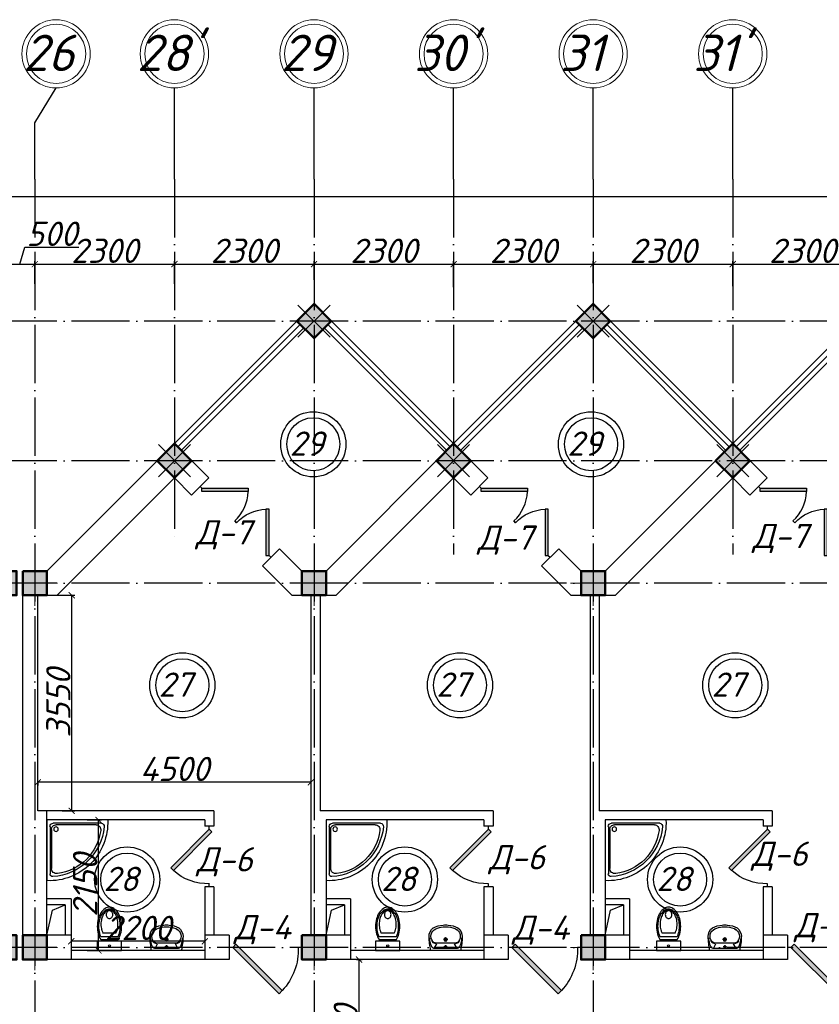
# Model space of a CAD drawing. Header units: millimetres. Extents: x 1112040 to 6903494, y -332921 to -150905.
# Tile 86 of 150: x 1654360 to 1667536, y -178343 to -162125. Entities that reach past the tile are written whole.
import ezdxf

# ---------------------------------------------------------------- set-up
doc = ezdxf.new("R2010")
doc.units = ezdxf.units.MM
doc.linetypes.add('ACAD_ISO04W100', pattern=[30, 24, -3, 0, -3])
for name, color, linetype in [('kolonn', 7, 'Continuous'), ('os', 253, 'Continuous'), ('razmer', 7, 'Continuous'), ('su', 7, 'Continuous')]:
    doc.layers.add(name, color=color, linetype=linetype)
doc.styles.get("Standard").update_dxf_attribs({"font": 'isocpeui.ttf'})
doc.dimstyles.new('ISO-25', dxfattribs={"dimtxt": 400, "dimasz": 100, "dimexe": 50, "dimexo": 50, "dimgap": 20, "dimtad": 1, "dimdec": 0, "dimtxsty": 'Standard', "dimblk": 'ARCHTICK', "dimcen": 20, "dimclrd": 1, "dimclre": 1, "dimadec": 0, "dimazin": 0, "dimtfac": 1, "dimtdec": 0, "dimtmove": 0, "dimatfit": 3, "dimldrblk": 'ARCHTICK', "dimfxl": 1, "dimarcsym": 0})

# ---------------------------------------------------------------- blocks, each defined once
blk = doc.blocks.new('ghsdd')
at = {"ltscale": 50}
h = blk.add_hatch(color=256, dxfattribs=at)
h.paths.add_polyline_path([(0, 200), (-200, 200), (-200, 0), (0, 0)])
h.paths.add_polyline_path([(200, 0), (200, 200), (0, 200), (0, 0)])
h.paths.add_polyline_path([(0, 0), (-200, 0), (-200, -200), (0, -200)])
h.paths.add_polyline_path([(0, 0), (0, -200), (200, -200), (200, 0)])
at = {"lineweight": 0}
for p, q in [((0, -374), (0, 374)), ((-374, 0), (374, 0))]:
    blk.add_line(p, q, dxfattribs=at)
at = {"lineweight": 50, "ltscale": 50}
blk.add_lwpolyline([(200, 200), (200, -200), (-200, -200), (-200, 200), (200, 200)], dxfattribs=at)
blk = doc.blocks.new('Podd_igl_as100x100')
for p, q in [((0, 1000), (0, 0)), ((-54, 897), (-54, 104)), ((-80, 808), (-80, 153)), ((0, 0), (-1000, 0)), ((-106, 50), (-891, 50)), ((-158, 74), (-799, 73))]:
    blk.add_line(p, q)
blk.add_circle((-152, 149), 37.8)
for centre, radius, start, end in [((-42, 42), 959, 87.5145, 182.4855), ((-22, 34), 914, 95.7508, 176.1666), ((-67, 71), 821, 97.4497, 172.9032), ((-160, 806), 80.2, 1.4931, 100.036), ((-109, 889), 55.4, 7.9715, 94.7418), ((-799, 157), 84.3, 169.7158, 269.999), ((-891, 93), 43.1, 176.352, 270.7469), ((-155, 149), 75.6, 267.8648, 3.2153), ((-107, 102), 52.6, 270.31, 1.996)]:
    blk.add_arc(centre, radius, start, end)
blk = doc.blocks.new('UM_8')
for p, q in [((244, 0), (-244, 0)), ((-182, -45), (-146, -110)), ((175, -30), (-175, -30)), ((142, -120), (-132, -120)), ((27, -61), (-27, -61)), ((0, -88), (0, -34)), ((0, -145), (0, -215)), ((182, -45), (146, -110)), ((35, -180), (-35, -180))]:
    blk.add_line(p, q)
for centre, radius in [((0, -180), 27), ((0, -61), 17), ((0, -180), 17)]:
    blk.add_circle(centre, radius)
for centre, radius, start, end in [((-244, 0), 0.5, 90, 167.3206), ((244, 0), 0.5, 12.6794, 90), ((894, -257), 1167, 167.3206, 178.6525), ((68, -206), 330, 154.5977, 180.3349), ((-104, -233), 138, 141.0504, 245.2718), ((-175, -90), 60, 90, 154.5977), ((-104, -233), 148, 141.0504, 147.7493), ((-139, -232), 123, 98.7111, 129.9424), ((-139, -232), 113, 86.1548, 129.9424), ((139, -232), 113, 50.0576, 93.8452), ((139, -232), 123, 50.0576, 81.2889), ((104, -233), 138, 294.7282, 38.9496), ((175, -90), 60, 25.4023, 90), ((104, -233), 148, 32.2507, 38.9496), ((-68, -206), 330, 359.6651, 25.4023), ((-894, -257), 1167, 1.3475, 12.6794), ((-104, -234), 169, 178.312, 234.1043), ((-273, -229), 0.5, 358.312, 358.6525), ((104, -234), 169, 305.8957, 1.688), ((273, -229), 0.5, 181.3475, 181.688), ((-27, -71), 347, 239.6448, 267.5368), ((-27, -71), 317, 244.8898, 267.5368), ((0, 80), 500, 265.1692, 274.8308), ((0, 80), 470, 265.1692, 274.8308), ((27, -71), 317, 272.4632, 300.3552), ((27, -71), 347, 272.4632, 300.3552)]:
    blk.add_arc(centre, radius, start, end)
blk = doc.blocks.new('UniTAZZ_3')
for p, q in [((-152, 200), (-152, -200)), ((0, 200), (-152, 200)), ((0, -200), (0, 200)), ((-293, -112), (-293, 112)), ((-230, -144), (-230, 144)), ((-178, -144), (-178, 144)), ((-152, -200), (0, -200))]:
    blk.add_line(p, q)
blk.add_circle((-76, 0), 17)
for centre, radius, start, end in [((-435, -148), 343, 104.7867, 122.5078), ((-433, -133), 308, 104.7867, 122.5078), ((-397, -291), 491, 90, 104.7867), ((-399, -261), 441, 90, 104.7867), ((-399, -261), 441, 75.2133, 90), ((-397, -291), 491, 75.2133, 90), ((-365, -133), 308, 63.9053, 75.2133), ((-359, -148), 343, 58.1489, 75.2133), ((-581, 0), 131, 146.9765, 180), ((-581, 0), 131, 180, 213.0235), ((-493, -57), 235, 122.5078, 146.9765), ((-564, 0), 117, 146.9765, 180), ((-575, 0), 87.7, 145.7058, 180), ((-575, 0), 87.7, 180, 214.2942), ((-485, -51), 211, 122.5078, 146.9765), ((-610, 0), 46, 153.6325, 180), ((-610, 0), 46, 180, 206.3675), ((-600, -5), 56.5, 129.8827, 153.6325), ((-507, -46), 170, 121.2723, 145.7058), ((-594, -12), 66, 109.092, 129.8827), ((-590, -23), 78.1, 90, 109.092), ((-462, -121), 257, 104.1209, 121.2723), ((-590, -23), 78.1, 70.908, 90), ((-586, -12), 66, 50.1173, 70.908), ((-580, -5), 56.5, 26.3675, 50.1173), ((-571, 0), 46, 0, 26.3675), ((-571, 0), 46, 333.6325, 0), ((-432, -238), 378, 90, 104.1209), ((-432, -238), 378, 75.8791, 90), ((-403, -121), 257, 64.7964, 75.8791), ((-493, 57), 235, 213.0235, 237.4922), ((-564, 0), 117, 180, 213.0235), ((-485, 51), 211, 213.0235, 237.4922), ((-600, 5), 56.5, 206.3675, 230.1173), ((-507, 47), 170, 214.2942, 238.7277), ((-594, 12), 66, 230.1173, 250.908), ((-435, 148), 343, 237.4922, 255.2133), ((-590, 24), 78.1, 250.908, 270), ((-433, 132), 308, 237.4922, 255.2133), ((-462, 121), 257, 238.7277, 255.8791), ((-590, 24), 78.1, 270, 289.092), ((-586, 12), 66, 289.092, 309.8827), ((-580, 5), 56.5, 309.8827, 333.6325), ((-432, 238), 378, 255.8791, 270), ((-432, 238), 378, 270, 284.1209), ((-403, 121), 257, 284.1209, 295.2036), ((-365, 132), 308, 284.7867, 296.0947), ((-359, 148), 343, 284.7867, 301.8511), ((-397, 291), 491, 255.2133, 270), ((-399, 261), 441, 255.2133, 270), ((-399, 261), 441, 270, 284.7867), ((-397, 291), 491, 270, 284.7867)]:
    blk.add_arc(centre, radius, start, end)
blk = doc.blocks.new('jfgjhsdf')
blk.add_hatch(color=1).paths.add_polyline_path([(-593, 731), (-637, 687), (0, 50), (44, 94)])
at = {"color": 1}
for p, q in [((0, 1000), (0, 950)), ((0, 50), (0, 0))]:
    blk.add_line(p, q, dxfattribs=at)
blk.add_lwpolyline([(0, 50), (-637, 687), (-593, 731), (44, 94), (0, 50)], dxfattribs=at)
blk.add_arc((-33, 130), 821, 87.662, 132.9147, dxfattribs=at)
blk = doc.blocks.new('_ArchTick')
at = {"color": 0, "linetype": 'ByBlock', "const_width": 0.15}
blk.add_lwpolyline([(-0.5, -0.5), (0.5, 0.5)], dxfattribs=at)
blk = doc.blocks.new('*D3382')
at = {"color": 1, "lineweight": -2, "transparency": 16777216}
for p, q in [((1659908, -177606), (1660003, -177606)), ((1659953, -180206), (1659953, -177606)), ((1659908, -180206), (1660003, -180206))]:
    blk.add_line(p, q, dxfattribs=at)
at = {"color": 1, "lineweight": -2, "transparency": 16777216, "xscale": 100, "yscale": 100, "zscale": 100}
for p, rotation in [((1659953, -177606), 90), ((1659953, -180206), 270)]:
    blk.add_blockref('_ArchTick', p, dxfattribs=dict(at, rotation=rotation))
at = {"color": 0, "transparency": 16777216, "insert": (1659733, -178906), "char_height": 400, "attachment_point": 5, "rotation": 90}
blk.add_mtext('2600', dxfattribs=at)
blk = doc.blocks.new('*D3383')
at = {"color": 1, "lineweight": -2, "transparency": 16777216}
for p, q in [((1654868, -171606), (1655267, -171606)), ((1655217, -175156), (1655217, -171606)), ((1655059, -175156), (1655267, -175156))]:
    blk.add_line(p, q, dxfattribs=at)
at = {"color": 1, "lineweight": -2, "transparency": 16777216, "xscale": 100, "yscale": 100, "zscale": 100}
for p, rotation in [((1655217, -171606), 90), ((1655217, -175156), 270)]:
    blk.add_blockref('_ArchTick', p, dxfattribs=dict(at, rotation=rotation))
at = {"color": 0, "transparency": 16777216, "insert": (1654997, -173381), "char_height": 400, "attachment_point": 5, "rotation": 90}
blk.add_mtext('3550', dxfattribs=at)
blk = doc.blocks.new('*D3384')
at = {"color": 1, "lineweight": -2, "transparency": 16777216}
for p, q in [((1659160, -174686), (1654660, -174686)), ((1654660, -174687), (1654660, -174736)), ((1659160, -174687), (1659160, -174736))]:
    blk.add_line(p, q, dxfattribs=at)
at = {"color": 1, "lineweight": -2, "transparency": 16777216, "xscale": 100, "yscale": 100, "zscale": 100, "rotation": 180}
blk.add_blockref('_ArchTick', (1654660, -174686), dxfattribs=at)
at = {"color": 1, "lineweight": -2, "transparency": 16777216, "xscale": 100, "yscale": 100, "zscale": 100}
blk.add_blockref('_ArchTick', (1659160, -174686), dxfattribs=at)
at = {"color": 0, "transparency": 16777216, "insert": (1656910, -174466), "char_height": 400, "attachment_point": 5}
blk.add_mtext('4500', dxfattribs=at)
blk = doc.blocks.new('*D3385')
at = {"layer": 'razmer', "color": 1, "lineweight": -2, "transparency": 16777216}
for p, q in [((1655472, -175306), (1655708, -175306)), ((1655658, -177456), (1655658, -175306)), ((1655472, -177456), (1655708, -177456))]:
    blk.add_line(p, q, dxfattribs=at)
at = {"layer": 'razmer', "color": 1, "lineweight": -2, "transparency": 16777216, "xscale": 100, "yscale": 100, "zscale": 100}
for p, rotation in [((1655658, -175306), 90), ((1655658, -177456), 270)]:
    blk.add_blockref('_ArchTick', p, dxfattribs=dict(at, rotation=rotation))
at = {"layer": 'razmer', "color": 0, "transparency": 16777216, "insert": (1655438, -176381), "char_height": 400, "attachment_point": 5, "rotation": 90}
blk.add_mtext('2150', dxfattribs=at)
blk = doc.blocks.new('*D3386')
at = {"layer": 'razmer', "color": 1, "lineweight": -2, "transparency": 16777216}
for p, q in [((1655210, -177256), (1655210, -177354)), ((1657410, -177256), (1657410, -177354)), ((1657410, -177304), (1655210, -177304))]:
    blk.add_line(p, q, dxfattribs=at)
at = {"layer": 'razmer', "color": 1, "lineweight": -2, "transparency": 16777216, "xscale": 100, "yscale": 100, "zscale": 100, "rotation": 180}
blk.add_blockref('_ArchTick', (1655210, -177304), dxfattribs=at)
at = {"layer": 'razmer', "color": 1, "lineweight": -2, "transparency": 16777216, "xscale": 100, "yscale": 100, "zscale": 100}
blk.add_blockref('_ArchTick', (1657410, -177304), dxfattribs=at)
at = {"layer": 'razmer', "color": 0, "transparency": 16777216, "insert": (1656310, -177084), "char_height": 400, "attachment_point": 5}
blk.add_mtext('2200', dxfattribs=at)
blk = doc.blocks.new('*D3278')
at = {"color": 1, "lineweight": -2, "transparency": 16777216}
for p, q in [((1654360, -166151), (1654444, -165871)), ((1654444, -165871), (1655333, -165871)), ((1654110, -166524), (1654110, -166101)), ((1654110, -166151), (1654610, -166151)), ((1654610, -166474), (1654610, -166101))]:
    blk.add_line(p, q, dxfattribs=at)
at = {"color": 1, "lineweight": -2, "transparency": 16777216, "xscale": 100, "yscale": 100, "zscale": 100, "rotation": 180}
blk.add_blockref('_ArchTick', (1654110, -166151), dxfattribs=at)
at = {"color": 1, "lineweight": -2, "transparency": 16777216, "xscale": 100, "yscale": 100, "zscale": 100}
blk.add_blockref('_ArchTick', (1654610, -166151), dxfattribs=at)
at = {"color": 0, "transparency": 16777216, "insert": (1654889, -165651), "char_height": 400, "attachment_point": 5}
blk.add_mtext('500', dxfattribs=at)
blk = doc.blocks.new('*D3279')
at = {"color": 1, "lineweight": -2, "transparency": 16777216}
for p, q in [((1654610, -166474), (1654610, -166101)), ((1654610, -166151), (1656910, -166151)), ((1656910, -166474), (1656910, -166101))]:
    blk.add_line(p, q, dxfattribs=at)
at = {"color": 1, "lineweight": -2, "transparency": 16777216, "xscale": 100, "yscale": 100, "zscale": 100, "rotation": 180}
blk.add_blockref('_ArchTick', (1654610, -166151), dxfattribs=at)
at = {"color": 1, "lineweight": -2, "transparency": 16777216, "xscale": 100, "yscale": 100, "zscale": 100}
blk.add_blockref('_ArchTick', (1656910, -166151), dxfattribs=at)
at = {"color": 0, "transparency": 16777216, "insert": (1655760, -165931), "char_height": 400, "attachment_point": 5}
blk.add_mtext('2300', dxfattribs=at)
blk = doc.blocks.new('*D3280')
at = {"color": 1, "lineweight": -2, "transparency": 16777216}
for p, q in [((1656910, -166474), (1656910, -166101)), ((1656910, -166151), (1659210, -166151)), ((1659210, -166410), (1659210, -166101))]:
    blk.add_line(p, q, dxfattribs=at)
at = {"color": 1, "lineweight": -2, "transparency": 16777216, "xscale": 100, "yscale": 100, "zscale": 100, "rotation": 180}
blk.add_blockref('_ArchTick', (1656910, -166151), dxfattribs=at)
at = {"color": 1, "lineweight": -2, "transparency": 16777216, "xscale": 100, "yscale": 100, "zscale": 100}
blk.add_blockref('_ArchTick', (1659210, -166151), dxfattribs=at)
at = {"color": 0, "transparency": 16777216, "insert": (1658060, -165931), "char_height": 400, "attachment_point": 5}
blk.add_mtext('2300', dxfattribs=at)
blk = doc.blocks.new('*D3281')
at = {"color": 1, "lineweight": -2, "transparency": 16777216}
for p, q in [((1659210, -166410), (1659210, -166101)), ((1659210, -166151), (1661510, -166151)), ((1661510, -166530), (1661510, -166101))]:
    blk.add_line(p, q, dxfattribs=at)
at = {"color": 1, "lineweight": -2, "transparency": 16777216, "xscale": 100, "yscale": 100, "zscale": 100, "rotation": 180}
blk.add_blockref('_ArchTick', (1659210, -166151), dxfattribs=at)
at = {"color": 1, "lineweight": -2, "transparency": 16777216, "xscale": 100, "yscale": 100, "zscale": 100}
blk.add_blockref('_ArchTick', (1661510, -166151), dxfattribs=at)
at = {"color": 0, "transparency": 16777216, "insert": (1660360, -165931), "char_height": 400, "attachment_point": 5}
blk.add_mtext('2300', dxfattribs=at)
blk = doc.blocks.new('*D3282')
at = {"color": 1, "lineweight": -2, "transparency": 16777216}
for p, q in [((1661510, -166530), (1661510, -166101)), ((1661510, -166151), (1663810, -166151)), ((1663810, -166467), (1663810, -166101))]:
    blk.add_line(p, q, dxfattribs=at)
at = {"color": 1, "lineweight": -2, "transparency": 16777216, "xscale": 100, "yscale": 100, "zscale": 100, "rotation": 180}
blk.add_blockref('_ArchTick', (1661510, -166151), dxfattribs=at)
at = {"color": 1, "lineweight": -2, "transparency": 16777216, "xscale": 100, "yscale": 100, "zscale": 100}
blk.add_blockref('_ArchTick', (1663810, -166151), dxfattribs=at)
at = {"color": 0, "transparency": 16777216, "insert": (1662660, -165931), "char_height": 400, "attachment_point": 5}
blk.add_mtext('2300', dxfattribs=at)
blk = doc.blocks.new('*D3283')
at = {"color": 1, "lineweight": -2, "transparency": 16777216}
for p, q in [((1663810, -166467), (1663810, -166101)), ((1663810, -166151), (1666110, -166151)), ((1666110, -166515), (1666110, -166101))]:
    blk.add_line(p, q, dxfattribs=at)
at = {"color": 1, "lineweight": -2, "transparency": 16777216, "xscale": 100, "yscale": 100, "zscale": 100, "rotation": 180}
blk.add_blockref('_ArchTick', (1663810, -166151), dxfattribs=at)
at = {"color": 1, "lineweight": -2, "transparency": 16777216, "xscale": 100, "yscale": 100, "zscale": 100}
blk.add_blockref('_ArchTick', (1666110, -166151), dxfattribs=at)
at = {"color": 0, "transparency": 16777216, "insert": (1664960, -165931), "char_height": 400, "attachment_point": 5}
blk.add_mtext('2300', dxfattribs=at)
blk = doc.blocks.new('*D3284')
at = {"color": 1, "lineweight": -2, "transparency": 16777216}
for p, q in [((1666110, -166515), (1666110, -166101)), ((1666110, -166151), (1668410, -166151)), ((1668410, -166499), (1668410, -166101))]:
    blk.add_line(p, q, dxfattribs=at)
at = {"color": 1, "lineweight": -2, "transparency": 16777216, "xscale": 100, "yscale": 100, "zscale": 100, "rotation": 180}
blk.add_blockref('_ArchTick', (1666110, -166151), dxfattribs=at)
at = {"color": 1, "lineweight": -2, "transparency": 16777216, "xscale": 100, "yscale": 100, "zscale": 100}
blk.add_blockref('_ArchTick', (1668410, -166151), dxfattribs=at)
at = {"color": 0, "transparency": 16777216, "insert": (1667260, -165931), "char_height": 400, "attachment_point": 5}
blk.add_mtext('2300', dxfattribs=at)
blk = doc.blocks.new('*D3296')
at = {"color": 1, "lineweight": -2, "transparency": 16777216}
for p, q in [((1604210, -165180), (1604210, -164995)), ((1691410, -165045), (1604210, -165045)), ((1691410, -165180), (1691410, -164995))]:
    blk.add_line(p, q, dxfattribs=at)
at = {"color": 1, "lineweight": -2, "transparency": 16777216, "xscale": 100, "yscale": 100, "zscale": 100, "rotation": 180}
blk.add_blockref('_ArchTick', (1604210, -165045), dxfattribs=at)
at = {"color": 1, "lineweight": -2, "transparency": 16777216, "xscale": 100, "yscale": 100, "zscale": 100}
blk.add_blockref('_ArchTick', (1691410, -165045), dxfattribs=at)
at = {"color": 0, "transparency": 16777216, "insert": (1647810, -164822), "char_height": 400, "attachment_point": 5}
blk.add_mtext('87200', dxfattribs=at)
blk = doc.blocks.new('sssswwsqqq')
at = {"color": 1}
for centre, radius in [((12027, 10139), 537), ((12027, 10139), 437), ((16603, 10139), 537), ((16603, 10139), 437), ((9869, 6170), 537), ((14444, 6170), 537), ((18980, 6170), 537), ((9869, 6170), 437), ((14444, 6170), 437), ((18980, 6170), 437), ((8960, 2970), 537), ((8960, 2970), 437), ((13536, 2970), 537), ((13536, 2970), 437), ((18071, 2970), 537), ((18071, 2970), 437)]:
    blk.add_circle(centre, radius, dxfattribs=at)
for s, p in [('29', (11637, 9951)), ('29', (16213, 9951)), ('27', (9479, 5981)), ('27', (14055, 5981)), ('27', (18590, 5981)), ('28', (8571, 2781)), ('28', (13147, 2781)), ('28', (17682, 2781))]:
    blk.add_text(s, height=400, dxfattribs=at).set_placement(p)

msp = doc.modelspace()

# ---------------------------------------------------------------- linework, layer by layer
for p, q in [((1656909.7, -169105.8), (1659209.7, -166805.8)), ((1661509.7, -169105.8), (1659209.7, -166805.8)), ((1661509.7, -169105.8), (1663809.7, -166805.8)), ((1666109.7, -169105.8), (1663809.7, -166805.8)), ((1666109.7, -169105.8), (1668409.7, -166805.8))]:
    msp.add_line(p, q)
at = {"color": 1}
for p, q in [((1656966.3, -169162.4), (1658983.5, -167145.2)), ((1657022.9, -169218.9), (1659040, -167201.8)), ((1661396.6, -169218.9), (1659379.4, -167201.8)), ((1661453.2, -169162.4), (1659436, -167145.2)), ((1661566.3, -169162.4), (1663583.5, -167145.2)), ((1661622.9, -169218.9), (1663640, -167201.8)), ((1665996.6, -169218.9), (1663979.4, -167201.8)), ((1666053.2, -169162.4), (1664036, -167145.2)), ((1666166.3, -169162.4), (1668183.5, -167145.2)), ((1666222.9, -169218.9), (1668240, -167201.8))]:
    msp.add_line(p, q, dxfattribs=at)
at = {"lineweight": 30}
for p, q in [((1654809.7, -171205.8), (1656909.7, -169105.8)), ((1657475.4, -169671.5), (1656909.7, -169105.8)), ((1659409.7, -171205.8), (1661509.7, -169105.8)), ((1662075.4, -169671.5), (1661509.7, -169105.8)), ((1664009.7, -171205.8), (1666109.7, -169105.8)), ((1666675.4, -169671.5), (1666109.7, -169105.8)), ((1654975.4, -171605.8), (1656909.7, -169671.5)), ((1657192.6, -169954.3), (1656909.7, -169671.5)), ((1657192.6, -169954.3), (1657475.4, -169671.5)), ((1659575.4, -171605.8), (1661509.7, -169671.5)), ((1661792.6, -169954.3), (1661509.7, -169671.5)), ((1661792.6, -169954.3), (1662075.4, -169671.5)), ((1664175.4, -171605.8), (1666109.7, -169671.5)), ((1666392.6, -169954.3), (1666109.7, -169671.5)), ((1666392.6, -169954.3), (1666675.4, -169671.5)), ((1658359.3, -171121.1), (1658642.1, -170838.2)), ((1659009.7, -171205.8), (1658642.1, -170838.2)), ((1662959.3, -171121.1), (1663242.1, -170838.2)), ((1663609.7, -171205.8), (1663242.1, -170838.2)), ((1654409.7, -177605.8), (1654409.7, -171205.8)), ((1654409.7, -171205.8), (1654809.7, -171205.8)), ((1658844, -171605.8), (1658359.3, -171121.1)), ((1659009.7, -171205.8), (1659409.7, -171205.8)), ((1663444, -171605.8), (1662959.3, -171121.1)), ((1663609.7, -171205.8), (1664009.7, -171205.8)), ((1654659.7, -175155.8), (1654659.7, -171605.8)), ((1654659.7, -171605.8), (1654975.4, -171605.8)), ((1658844, -171605.8), (1659575.4, -171605.8)), ((1659159.7, -171605.8), (1659159.7, -177205.8)), ((1659309.7, -171605.8), (1659309.7, -175155.8)), ((1663444, -171605.8), (1664175.4, -171605.8)), ((1663759.7, -171605.8), (1663759.7, -177205.8)), ((1663909.7, -171605.8), (1663909.7, -175155.8)), ((1657559.7, -175155.8), (1654659.7, -175155.8)), ((1654809.7, -177205.8), (1654809.7, -175155.8)), ((1657409.7, -175305.8), (1654809.7, -175305.8)), ((1657409.7, -175305.8), (1657409.7, -175405.8)), ((1657559.7, -175155.8), (1657559.7, -175405.8)), ((1662159.7, -175155.8), (1659309.7, -175155.8)), ((1659409.7, -175305.8), (1659409.7, -177205.8)), ((1662009.7, -175305.8), (1659409.7, -175305.8)), ((1662009.7, -175305.8), (1662009.7, -175405.8)), ((1662159.7, -175155.8), (1662159.7, -175405.8)), ((1666759.7, -175155.8), (1663909.7, -175155.8)), ((1664009.7, -175305.8), (1664009.7, -177205.8)), ((1666609.7, -175305.8), (1664009.7, -175305.8)), ((1666609.7, -175305.8), (1666609.7, -175405.8)), ((1666759.7, -175155.8), (1666759.7, -175405.8)), ((1657559.7, -175405.8), (1657409.7, -175405.8)), ((1662159.7, -175405.8), (1662009.7, -175405.8)), ((1666759.7, -175405.8), (1666609.7, -175405.8)), ((1657559.7, -176405.8), (1657409.7, -176405.8)), ((1657409.7, -176405.8), (1657409.7, -177605.8)), ((1657559.7, -176405.8), (1657559.7, -177205.8)), ((1662009.7, -176405.8), (1662009.7, -177605.8)), ((1662159.7, -176405.8), (1662009.7, -176405.8)), ((1662159.7, -176405.8), (1662159.7, -177205.8)), ((1666609.7, -176405.8), (1666609.7, -177605.8)), ((1666759.7, -176405.8), (1666609.7, -176405.8)), ((1666759.7, -176405.8), (1666759.7, -177205.8)), ((1655209.7, -176605.8), (1654809.7, -176605.8)), ((1655209.7, -176605.8), (1655209.7, -177605.8)), ((1659809.7, -176605.8), (1659409.7, -176605.8)), ((1659809.7, -176605.8), (1659809.7, -177605.8)), ((1664409.7, -176605.8), (1664009.7, -176605.8)), ((1664409.7, -176605.8), (1664409.7, -177605.8)), ((1655109.7, -176705.8), (1654809.7, -176705.8)), ((1655109.7, -176705.8), (1655109.7, -177205.8)), ((1659709.7, -176705.8), (1659409.7, -176705.8)), ((1659709.7, -176705.8), (1659709.7, -177205.8)), ((1664309.7, -176705.8), (1664009.7, -176705.8)), ((1664309.7, -176705.8), (1664309.7, -177205.8)), ((1655209.7, -177205.8), (1654809.7, -177205.8)), ((1657809.7, -177205.8), (1657409.7, -177205.8)), ((1657809.7, -177205.8), (1657809.7, -177605.8)), ((1659009.7, -177205.8), (1659009.7, -177605.8)), ((1659809.7, -177205.8), (1659009.7, -177205.8)), ((1662409.7, -177205.8), (1662009.7, -177205.8)), ((1662409.7, -177205.8), (1662409.7, -177605.8)), ((1663609.7, -177205.8), (1663609.7, -177605.8)), ((1664409.7, -177205.8), (1663609.7, -177205.8)), ((1667009.7, -177205.8), (1666609.7, -177205.8)), ((1667009.7, -177205.8), (1667009.7, -177605.8)), ((1657409.7, -177455.8), (1655209.7, -177455.8)), ((1662009.7, -177455.8), (1659809.7, -177455.8)), ((1666609.7, -177455.8), (1664409.7, -177455.8)), ((1657809.7, -177605.8), (1654409.7, -177605.8)), ((1662409.7, -177605.8), (1659009.7, -177605.8)), ((1667009.7, -177605.8), (1663609.7, -177605.8))]:
    msp.add_line(p, q, dxfattribs=at)
for points in [[(1658926.9, -167088.6), (1659209.7, -166805.8), (1659492.6, -167088.6), (1659209.7, -167371.5)], [(1663526.9, -167088.6), (1663809.7, -166805.8), (1664092.6, -167088.6), (1663809.7, -167371.5)]]:
    msp.add_lwpolyline(points, close=True, dxfattribs=at)
for points in [[(1654809.7, -177205.8), (1654897.9, -176794), (1655109.7, -176705.8)], [(1659409.7, -177205.8), (1659497.9, -176794), (1659709.7, -176705.8)], [(1664009.7, -177205.8), (1664097.9, -176794), (1664309.7, -176705.8)]]:
    msp.add_lwpolyline(points)
at = {"layer": 'os'}
for p, q in [((1656909.7, -164749.6), (1656909.7, -163249.6)), ((1659209.7, -164749.6), (1659209.7, -163249.6)), ((1661509.7, -164749.6), (1661509.7, -163249.6)), ((1663809.7, -164749.6), (1663809.7, -163249.6)), ((1666109.7, -164749.6), (1666109.7, -163249.6)), ((1654609.7, -164749.6), (1654609.7, -163821.6))]:
    msp.add_line(p, q, dxfattribs=at)
at = {"layer": 'os', "linetype": 'ACAD_ISO04W100', "ltscale": 40}
for p, q in [((1654609.7, -164749.6), (1654609.7, -184677.9)), ((1656909.7, -164749.6), (1656909.7, -170736.4)), ((1659209.7, -164749.6), (1659209.7, -225973.3)), ((1661509.7, -164749.6), (1661509.7, -170934.3)), ((1663809.7, -164749.6), (1663809.7, -225973.3)), ((1666109.7, -164749.6), (1666109.7, -170934.3)), ((1693375.1, -167090.8), (1601959.8, -167090.8)), ((1693375.1, -169390.8), (1601959.8, -169390.8)), ((1693375.1, -171405.8), (1601959.8, -171405.8)), ((1693375.1, -177405.8), (1601959.8, -177405.8))]:
    msp.add_line(p, q, dxfattribs=at)
at = {"layer": 'os', "color": 0}
msp.add_lwpolyline([(1654609.7, -163821.6), (1654959.7, -163249.6)], dxfattribs=at)
at = {"layer": 'os', "color": 0, "lineweight": 0}
for centre, radius in [((1654959.7, -162687.1), 562.5), ((1656909.7, -162687.1), 562.5), ((1659209.7, -162687.1), 562.5), ((1661509.7, -162687.1), 562.5), ((1663809.7, -162687.1), 562.5), ((1666109.7, -162687.1), 562.5), ((1654959.7, -162687.1), 487.5), ((1656909.7, -162687.1), 487.5), ((1659209.7, -162687.1), 487.5), ((1661509.7, -162687.1), 487.5), ((1663809.7, -162687.1), 487.5), ((1666109.7, -162687.1), 487.5)]:
    msp.add_circle(centre, radius, dxfattribs=at)

# ---------------------------------------------------------------- block references
msp.add_blockref('sssswwsqqq', (1647171.4, -179257.7))
for p, xscale, yscale, zscale, rotation in [((1657334, -169812.9), 0.8461538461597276, 0.8461538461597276, 0.8461538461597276, 224.9999999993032), ((1661934, -169812.9), 0.8461538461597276, 0.8461538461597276, 0.8461538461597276, 224.9999999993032), ((1666534, -169812.9), 0.8461538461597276, 0.8461538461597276, 0.8461538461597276, 224.9999999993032), ((1658500.7, -170979.6), -0.8461538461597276, 0.8461538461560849, 0.8461538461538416, 44.9999999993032), ((1663100.7, -170979.6), -0.8461538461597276, 0.8461538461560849, 0.8461538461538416, 44.9999999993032), ((1667700.7, -170979.6), -0.8461538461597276, 0.8461538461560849, 0.8461538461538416, 44.9999999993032), ((1657809.7, -177405.8), -1.19999999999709, 1.19999999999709, 1.2, 270), ((1662409.7, -177405.8), -1.19999999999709, 1.19999999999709, 1.2, 270), ((1667009.7, -177405.8), -1.19999999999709, 1.19999999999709, 1.2, 270)]:
    msp.add_blockref('jfgjhsdf', p, dxfattribs=dict(xscale=xscale, yscale=yscale, zscale=zscale, rotation=rotation))
at = {"xscale": -1, "rotation": 180}
for p in [(1657484.7, -175405.8), (1662084.7, -175405.8), (1666684.7, -175405.8)]:
    msp.add_blockref('jfgjhsdf', p, dxfattribs=at)
at = {"layer": 'kolonn', "rotation": 45}
for p in [(1659209.7, -167088.6), (1663809.7, -167088.6)]:
    msp.add_blockref('ghsdd', p, dxfattribs=at)
at = {"layer": 'kolonn', "xscale": -1, "rotation": 315}
for p in [(1656909.7, -169388.6), (1661509.7, -169388.6), (1666109.7, -169388.6)]:
    msp.add_blockref('ghsdd', p, dxfattribs=at)
at = {"layer": 'kolonn', "xscale": -1}
for p in [(1654109.7, -171405.8), (1654609.7, -171405.8), (1659209.7, -171405.8), (1663809.7, -171405.8), (1654109.7, -177405.8), (1654609.7, -177405.8), (1659209.7, -177405.8), (1663809.7, -177405.8)]:
    msp.add_blockref('ghsdd', p, dxfattribs=at)
at = {"layer": 'su', "xscale": -1}
for name, p, rotation in [('Podd_igl_as100x100', (1654809.7, -175305.8), 270), ('Podd_igl_as100x100', (1659409.7, -175305.8), 270), ('Podd_igl_as100x100', (1664009.7, -175305.8), 270), ('UM_8', (1656778.6, -177455.8), 180), ('UM_8', (1661378.6, -177455.8), 180), ('UM_8', (1665978.6, -177455.8), 180)]:
    msp.add_blockref(name, p, dxfattribs=dict(at, rotation=rotation))
at = {"layer": 'su', "rotation": 270}
for p in [(1655838.9, -177455.8), (1660424, -177455.8), (1665052.5, -177455.8)]:
    msp.add_blockref('UniTAZZ_3', p, dxfattribs=at)

# ---------------------------------------------------------------- texts
at = {"ltscale": 50}
for s, p in [("28'", (1656291.2, -162970.7)), ("30'", (1660860, -162970.7)), ("31'", (1665460, -162970.7)), ('26', (1654415.9, -162970.7)), ('29', (1658665.9, -162970.7)), ('31', (1663265.9, -162970.7))]:
    msp.add_text(s, height=600, dxfattribs=at).set_placement(p)
at = {"color": 1}
for s, p in [('Д-7', (1657264.1, -170768.6)), ('Д-7', (1666437.1, -170828.9)), ('Д-7', (1661907.3, -170855.6)), ('Д-6', (1657277.3, -176154.8)), ('Д-6', (1662092.7, -176120.7)), ('Д-6', (1666420.7, -176062.7)), ('Д-4', (1657896.2, -177272.6)), ('Д-4', (1662482.5, -177279.9)), ('Д-4', (1667127.2, -177239))]:
    msp.add_text(s, height=400, dxfattribs=at).set_placement(p)

# ---------------------------------------------------------------- dimensions: what is measured, and where the dimension line sits
for base, p1, p2, picture, middle in [((1604209.7, -165044.8), (1691409.7, -165229.6), (1604209.7, -165229.6), '*D3296', (1647809.7, -164822.3)), ((1654659.7, -174685.9), (1659159.7, -174637.1), (1654659.7, -174637.1), '*D3384', (1656909.7, -174465.9))]:
    dim = msp.add_linear_dim(base=base, p1=p1, p2=p2, dimstyle='ISO-25')
    dim.commit()
    dim.dimension.update_dxf_attribs({"geometry": picture, "text_midpoint": middle})
for base, p1, p2, picture, middle in [((1654609.7, -166150.9), (1654109.7, -166574.1), (1654609.7, -166524.3), '*D3278', (1654463.7, -165650.9)), ((1656909.7, -166150.9), (1654609.7, -166524.3), (1656909.7, -166524.3), '*D3279', (1655759.7, -165930.9)), ((1659209.7, -166150.9), (1656909.7, -166524.3), (1659209.7, -166460.4), '*D3280', (1658059.7, -165930.9)), ((1661509.7, -166150.9), (1659209.7, -166460.4), (1661509.7, -166580.3), '*D3281', (1660359.7, -165930.9)), ((1663809.7, -166150.9), (1661509.7, -166580.3), (1663809.7, -166517.2), '*D3282', (1662659.7, -165930.9)), ((1666109.7, -166150.9), (1663809.7, -166517.2), (1666109.7, -166565.3), '*D3283', (1664959.7, -165930.9)), ((1668409.7, -166150.9), (1666109.7, -166565.3), (1668409.7, -166549.2), '*D3284', (1667259.7, -165930.9))]:
    dim = msp.add_linear_dim(base=base, p1=p1, p2=p2, dimstyle='ISO-25', override={"dimtmove": 1})
    dim.commit()
    dim.dimension.update_dxf_attribs({"geometry": picture, "text_midpoint": middle})
for base, p1, p2, picture, middle in [((1655217, -171605.8), (1655009.4, -175155.8), (1654817.6, -171605.8), '*D3383', (1654997, -173380.8)), ((1659953.5, -177605.8), (1659857.6, -180205.8), (1659857.6, -177605.8), '*D3382', (1659733.5, -178905.8))]:
    dim = msp.add_linear_dim(base=base, p1=p1, p2=p2, angle=90, dimstyle='ISO-25')
    dim.commit()
    dim.dimension.update_dxf_attribs({"geometry": picture, "text_midpoint": middle})
at = {"layer": 'razmer'}
dim = msp.add_linear_dim(base=(1655657.8, -175305.8), p1=(1655422.2, -177455.8), p2=(1655422.2, -175305.8), angle=90, dimstyle='ISO-25', dxfattribs=at)
dim.commit()
dim.dimension.update_dxf_attribs({"geometry": '*D3385', "text_midpoint": (1655437.8, -176380.8)})
dim = msp.add_linear_dim(base=(1655209.7, -177303.7), p1=(1657409.7, -177205.8), p2=(1655209.7, -177205.8), dimstyle='ISO-25', dxfattribs=at)
dim.commit()
dim.dimension.update_dxf_attribs({"geometry": '*D3386', "text_midpoint": (1656309.7, -177083.7)})

doc.saveas('drawing.dxf')
